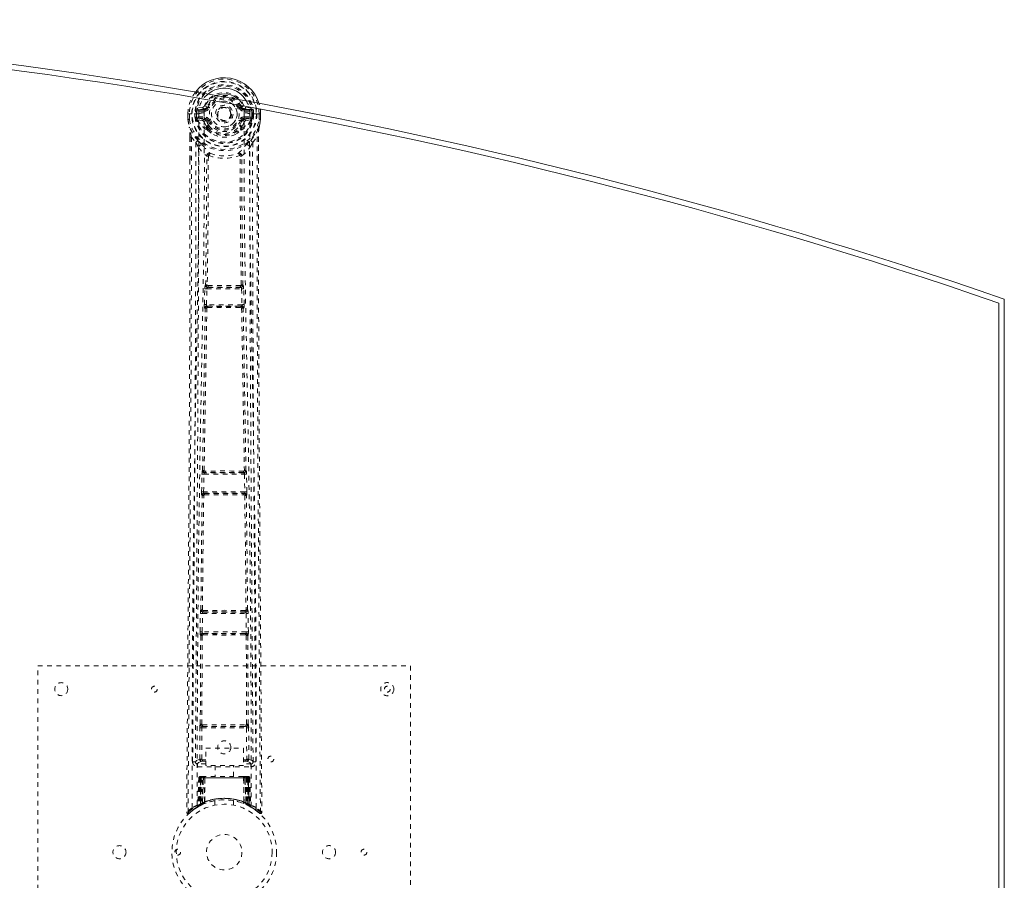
# Model space of a CAD drawing. Header units: inches. Extents: x 10.3 to 81.8, y 19.7 to 55.5.
# Tile 4 of 4: x 60.7 to 81.8, y 37 to 55.5. Entities that reach past the tile are written whole.
import ezdxf

# ---------------------------------------------------------------- set-up
doc = ezdxf.new("R2010")
doc.units = ezdxf.units.IN
doc.header["$MEASUREMENT"] = 0
doc.linetypes.add('SLD-Dashed', pattern=[0.075, 0.05, -0.025])
doc.linetypes.add('SLD-Solid', pattern=[0])

msp = doc.modelspace()

# ---------------------------------------------------------------- linework, layer by layer
at = {"color": 7, "linetype": 'SLD-Dashed', "lineweight": 0}
for p, q in [((64.595, 53.587), (64.476, 53.563)), ((64.506, 53.527), (64.623, 53.548)), ((64.506, 53.527), (64.506, 53.497)), ((64.623, 53.527), (64.506, 53.527)), ((64.623, 53.497), (64.506, 53.497)), ((64.623, 53.548), (64.623, 53.527)), ((64.623, 53.497), (64.623, 53.527)), ((64.683, 53.591), (64.628, 53.614)), ((64.683, 53.591), (64.705, 53.582)), ((65.398, 53.582), (65.42, 53.591)), ((65.48, 53.548), (65.597, 53.527)), ((65.48, 53.548), (65.48, 53.527)), ((65.597, 53.527), (65.48, 53.527)), ((65.48, 53.497), (65.48, 53.527)), ((65.597, 53.497), (65.48, 53.497)), ((65.627, 53.563), (65.508, 53.587)), ((65.597, 53.497), (65.597, 53.527)), ((64.272, 53.442), (64.273, 53.324)), ((64.272, 53.441), (64.273, 53.324)), ((64.276, 53.441), (64.272, 53.441)), ((64.272, 53.441), (64.302, 53.441)), ((64.273, 53.324), (64.273, 53.32)), ((64.302, 53.324), (64.273, 53.324)), ((64.329, 53.441), (64.276, 53.441)), ((64.302, 53.441), (64.302, 53.324)), ((64.352, 53.441), (64.329, 53.441)), ((64.355, 53.441), (64.352, 53.441)), ((64.503, 53.441), (64.355, 53.441)), ((64.423, 53.368), (64.423, 53.441)), ((64.453, 53.369), (64.423, 53.368)), ((64.423, 53.368), (64.423, 53.368)), ((64.458, 53.441), (64.453, 53.441)), ((64.453, 53.441), (64.453, 53.37)), ((64.453, 53.369), (64.459, 53.35)), ((64.459, 53.364), (64.458, 53.441)), ((64.459, 53.35), (64.459, 53.364)), ((64.465, 53.326), (64.468, 53.323)), ((64.478, 53.312), (64.468, 53.323)), ((64.478, 53.312), (64.593, 53.291)), ((64.494, 53.375), (64.494, 53.345)), ((64.494, 53.375), (64.623, 53.375)), ((64.623, 53.32), (64.494, 53.345)), ((64.494, 53.345), (64.623, 53.345)), ((64.623, 53.375), (64.623, 53.345)), ((64.623, 53.32), (64.623, 53.345)), ((64.705, 53.291), (64.678, 53.279)), ((65.425, 53.279), (65.398, 53.291)), ((65.48, 53.375), (65.48, 53.345)), ((65.48, 53.375), (65.61, 53.375)), ((65.61, 53.345), (65.48, 53.32)), ((65.48, 53.32), (65.48, 53.345)), ((65.48, 53.345), (65.61, 53.345)), ((65.51, 53.291), (65.625, 53.312)), ((65.748, 53.441), (65.6, 53.441)), ((65.61, 53.345), (65.61, 53.375)), ((65.636, 53.323), (65.625, 53.312)), ((65.625, 53.312), (65.625, 53.312)), ((65.625, 53.312), (65.625, 53.312)), ((65.636, 53.323), (65.638, 53.326)), ((65.65, 53.369), (65.644, 53.35)), ((65.644, 53.35), (65.645, 53.364)), ((65.645, 53.441), (65.65, 53.441)), ((65.645, 53.364), (65.645, 53.441)), ((65.65, 53.37), (65.65, 53.441)), ((65.68, 53.368), (65.65, 53.369)), ((65.68, 53.441), (65.68, 53.369)), ((65.68, 53.369), (65.68, 53.368)), ((65.751, 53.441), (65.748, 53.441)), ((65.774, 53.441), (65.751, 53.441)), ((65.827, 53.441), (65.774, 53.441)), ((65.801, 53.324), (65.802, 53.441)), ((65.801, 53.324), (65.83, 53.324)), ((65.831, 53.441), (65.827, 53.441)), ((65.831, 53.441), (65.83, 53.324)), ((65.83, 53.32), (65.83, 53.324)), ((65.831, 53.324), (65.831, 53.442)), ((64.674, 53.133), (64.673, 53.163)), ((64.691, 53.089), (64.68, 53.107)), ((64.697, 53.167), (64.697, 53.137)), ((65.406, 53.137), (65.406, 53.167)), ((65.424, 53.107), (65.412, 53.089)), ((65.429, 53.133), (65.43, 53.163)), ((64.315, 52.943), (64.315, 52.452)), ((64.345, 52.942), (64.441, 52.827)), ((65.662, 52.827), (65.758, 52.942)), ((65.788, 52.943), (65.788, 52.477)), ((64.441, 52.827), (64.501, 52.715)), ((65.602, 52.715), (65.662, 52.827)), ((64.673, 52.538), (64.673, 52.538)), ((64.71, 52.536), (64.71, 52.535)), ((65.393, 52.535), (65.393, 52.536)), ((65.43, 52.538), (65.431, 52.538)), ((64.624, 49.344), (64.635, 49.687)), ((64.635, 49.687), (64.636, 49.715)), ((64.652, 49.763), (64.648, 49.762)), ((64.669, 49.343), (64.679, 49.685)), ((64.679, 49.685), (65.424, 49.685)), ((64.692, 49.715), (64.696, 49.716)), ((65.411, 49.715), (64.692, 49.715)), ((65.407, 49.716), (65.411, 49.715)), ((65.424, 49.685), (65.434, 49.343)), ((65.455, 49.762), (65.451, 49.763)), ((65.468, 49.687), (65.467, 49.715)), ((65.479, 49.344), (65.468, 49.687)), ((64.644, 49.265), (64.632, 49.27)), ((65.434, 49.343), (64.669, 49.343)), ((64.689, 49.309), (64.677, 49.313)), ((64.677, 49.313), (65.427, 49.313)), ((65.427, 49.313), (65.415, 49.309)), ((65.459, 49.265), (65.471, 49.27)), ((64.565, 45.325), (64.573, 45.706)), ((64.573, 45.706), (64.574, 45.734)), ((64.585, 45.782), (64.583, 45.781)), ((64.609, 45.324), (64.618, 45.705)), ((64.618, 45.705), (65.485, 45.705)), ((64.627, 45.735), (64.63, 45.736)), ((65.476, 45.735), (64.627, 45.735)), ((65.473, 45.736), (65.476, 45.735)), ((65.485, 45.705), (65.494, 45.324)), ((65.52, 45.781), (65.518, 45.782)), ((65.53, 45.706), (65.529, 45.734)), ((65.538, 45.325), (65.53, 45.706)), ((64.571, 45.25), (64.577, 45.247)), ((65.494, 45.324), (64.609, 45.324)), ((64.622, 45.291), (64.616, 45.294)), ((64.616, 45.294), (65.487, 45.294)), ((64.627, 45.262), (64.627, 45.262)), ((65.476, 45.262), (65.476, 45.262)), ((65.487, 45.294), (65.481, 45.291)), ((65.526, 45.247), (65.532, 45.25)), ((64.534, 42.315), (64.539, 42.714)), ((64.539, 42.714), (64.54, 42.742)), ((64.55, 42.79), (64.548, 42.789)), ((64.579, 42.315), (64.584, 42.713)), ((64.584, 42.713), (65.519, 42.713)), ((64.592, 42.743), (64.595, 42.744)), ((65.511, 42.743), (64.592, 42.743)), ((65.508, 42.744), (65.511, 42.743)), ((65.519, 42.713), (65.524, 42.315)), ((65.555, 42.789), (65.553, 42.79)), ((65.564, 42.714), (65.563, 42.742)), ((65.569, 42.315), (65.564, 42.714)), ((65.524, 42.315), (64.579, 42.315)), ((64.591, 42.283), (64.586, 42.285)), ((64.586, 42.285), (65.517, 42.285)), ((65.517, 42.285), (65.513, 42.283)), ((64.537, 40.333), (64.546, 42.238)), ((64.541, 42.24), (64.546, 42.238)), ((64.57, 40.334), (64.579, 42.239)), ((64.595, 42.253), (64.596, 42.253)), ((65.508, 42.253), (65.508, 42.253)), ((65.524, 42.239), (65.533, 40.334)), ((65.557, 42.238), (65.562, 42.24)), ((65.566, 40.333), (65.557, 42.238)), ((61.052, 33.587), (61.052, 41.587)), ((61.052, 41.587), (69.052, 41.587)), ((69.052, 41.587), (69.052, 33.587)), ((64.525, 39.584), (64.528, 40.258)), ((64.537, 40.333), (64.536, 40.332)), ((64.569, 39.584), (64.572, 40.257)), ((64.572, 40.257), (65.531, 40.257)), ((64.58, 40.287), (64.581, 40.288)), ((64.58, 40.287), (65.523, 40.287)), ((65.522, 40.288), (65.523, 40.287)), ((65.531, 40.257), (65.534, 39.584)), ((65.567, 40.332), (65.566, 40.333)), ((65.579, 39.584), (65.575, 40.258)), ((64.655, 39.817), (65.467, 39.817)), ((64.655, 39.445), (64.655, 39.817)), ((65.467, 39.817), (65.467, 39.445)), ((64.585, 39.569), (64.585, 39.539)), ((64.585, 39.569), (64.655, 39.569)), ((64.585, 39.539), (64.655, 39.539)), ((65.467, 39.569), (65.518, 39.569)), ((65.467, 39.539), (65.518, 39.539)), ((65.518, 39.569), (65.518, 39.539)), ((65.579, 39.584), (65.534, 39.584)), ((64.433, 39.531), (64.433, 39.529)), ((64.433, 39.529), (64.433, 39.519)), ((64.477, 39.481), (64.477, 39.421)), ((64.655, 39.481), (64.477, 39.481)), ((64.477, 39.421), (65.626, 39.421)), ((65.467, 39.445), (64.655, 39.445)), ((64.857, 39.445), (64.857, 39.212)), ((65.247, 39.212), (65.247, 39.445)), ((65.626, 39.481), (65.467, 39.481)), ((65.626, 39.421), (65.626, 39.481)), ((65.67, 39.529), (65.671, 39.531)), ((65.67, 39.519), (65.67, 39.529)), ((64.505, 39.183), (64.484, 38.577)), ((64.518, 39.183), (64.497, 38.585)), ((64.518, 39.183), (64.505, 39.183)), ((64.537, 39.183), (64.516, 38.596)), ((64.539, 39.187), (64.517, 38.593)), ((64.603, 39.183), (64.537, 39.183)), ((64.544, 39.183), (64.543, 38.626)), ((64.544, 39.183), (65.559, 39.183)), ((64.545, 38.627), (64.544, 39.183)), ((64.558, 39.212), (64.548, 39.212)), ((64.557, 39.183), (64.557, 38.632)), ((64.558, 39.21), (64.558, 39.183)), ((65.546, 39.183), (64.558, 39.183)), ((64.621, 39.212), (64.567, 39.212)), ((64.576, 38.641), (64.576, 39.183)), ((64.576, 39.183), (65.527, 39.183)), ((64.584, 38.631), (64.603, 39.183)), ((64.605, 39.183), (64.586, 38.632)), ((64.603, 39.183), (64.605, 39.183)), ((64.627, 38.659), (64.633, 39.183)), ((64.635, 39.183), (64.631, 38.661)), ((64.635, 39.183), (64.633, 39.183)), ((64.642, 39.212), (64.635, 39.212)), ((65.468, 39.183), (64.635, 39.183)), ((65.461, 39.212), (64.642, 39.212)), ((65.468, 39.212), (65.461, 39.212)), ((65.473, 38.661), (65.468, 39.183)), ((65.471, 39.183), (65.468, 39.183)), ((65.471, 39.183), (65.476, 38.659)), ((65.537, 39.212), (65.482, 39.212)), ((65.517, 38.632), (65.498, 39.183)), ((65.498, 39.183), (65.5, 39.183)), ((65.5, 39.183), (65.519, 38.631)), ((65.566, 39.183), (65.5, 39.183)), ((65.527, 39.183), (65.528, 38.641)), ((65.527, 39.183), (65.527, 39.183)), ((65.555, 39.212), (65.545, 39.212)), ((65.546, 39.183), (65.546, 38.632)), ((65.559, 39.183), (65.558, 38.627)), ((65.56, 38.626), (65.559, 39.183)), ((65.566, 39.212), (65.566, 39.212)), ((65.587, 38.593), (65.566, 39.187)), ((65.566, 39.183), (65.587, 38.596)), ((65.571, 39.211), (65.568, 39.212)), ((65.585, 39.183), (65.606, 38.585)), ((65.598, 39.183), (65.585, 39.183)), ((65.598, 39.183), (65.619, 38.577)), ((64.852, 38.695), (64.852, 38.598)), ((65.252, 38.598), (65.252, 38.695)), ((64.295, 38.423), (64.396, 38.504)), ((64.405, 38.511), (64.508, 38.574)), ((64.469, 38.553), (64.483, 38.561)), ((64.484, 38.577), (64.497, 38.585)), ((64.501, 38.571), (64.567, 38.605)), ((64.516, 38.596), (64.584, 38.631)), ((64.556, 38.6), (64.543, 38.626)), ((64.558, 38.601), (64.545, 38.627)), ((64.567, 38.605), (64.569, 38.606)), ((64.572, 38.607), (64.569, 38.606)), ((64.586, 38.632), (64.584, 38.631)), ((64.587, 38.615), (64.589, 38.615)), ((64.627, 38.659), (64.631, 38.661)), ((64.629, 38.633), (64.634, 38.635)), ((65.469, 38.635), (65.473, 38.633)), ((65.473, 38.661), (65.476, 38.659)), ((65.514, 38.615), (65.516, 38.615)), ((65.519, 38.631), (65.517, 38.632)), ((65.519, 38.631), (65.587, 38.596)), ((65.546, 38.632), (65.534, 38.606)), ((65.534, 38.606), (65.536, 38.605)), ((65.536, 38.605), (65.602, 38.571)), ((65.558, 38.627), (65.545, 38.601)), ((65.56, 38.626), (65.547, 38.6)), ((65.606, 38.585), (65.619, 38.577)), ((65.615, 38.565), (65.628, 38.557)), ((65.62, 38.561), (65.634, 38.553)), ((64.245, 38.445), (64.275, 38.445))]:
    msp.add_line(p, q, dxfattribs=at)
at = {"color": 7, "linetype": 'SLD-Solid', "lineweight": 15}
for p, q in [((81.683, 25.796), (81.683, 49.378)), ((81.683, 49.378), (81.683, 25.796)), ((81.802, 49.462), (81.802, 25.712))]:
    msp.add_line(p, q, dxfattribs=at)
at = {"color": 7, "linetype": 'SLD-Dashed', "lineweight": 0, "flags": 128}
for points in [[(64.506, 53.497), (64.483, 53.502), (64.463, 53.515)], [(64.732, 53.57), (64.727, 53.572), (64.722, 53.574), (64.717, 53.576), (64.713, 53.578), (64.71, 53.58), (64.707, 53.581), (64.706, 53.581), (64.705, 53.582)], [(65.371, 53.57), (65.376, 53.572), (65.381, 53.574), (65.386, 53.576), (65.39, 53.578), (65.393, 53.58), (65.396, 53.581), (65.398, 53.581), (65.398, 53.582)], [(65.64, 53.515), (65.62, 53.502), (65.597, 53.497)], [(64.272, 53.441), (64.272, 53.441), (64.272, 53.441)], [(64.273, 53.324), (64.272, 53.324), (64.273, 53.324)], [(64.273, 53.324), (64.285, 53.231), (64.301, 53.156)], [(64.273, 53.32), (64.274, 53.32), (64.276, 53.32), (64.279, 53.321), (64.282, 53.321), (64.287, 53.322), (64.292, 53.323), (64.297, 53.324), (64.302, 53.324)], [(64.273, 53.32), (64.285, 53.233), (64.303, 53.146)], [(64.363, 38.539), (64.365, 40.635), (64.376, 42.729), (64.398, 44.822), (64.431, 46.912), (64.454, 48.224), (64.478, 49.533), (64.498, 50.84), (64.508, 52.143), (64.504, 53.441)], [(64.453, 53.369), (64.453, 53.369), (64.453, 53.369)], [(64.459, 53.364), (64.475, 53.372), (64.494, 53.375)], [(64.472, 38.595), (64.473, 40.461), (64.483, 42.327), (64.502, 44.192), (64.53, 46.055), (64.557, 47.544), (64.586, 49.03), (64.612, 50.513), (64.626, 51.992), (64.621, 53.465)], [(64.621, 53.268), (64.607, 53.285), (64.593, 53.291)], [(64.732, 53.302), (64.727, 53.3), (64.722, 53.298), (64.717, 53.296), (64.713, 53.294), (64.71, 53.293), (64.707, 53.292), (64.706, 53.291), (64.705, 53.291)], [(65.371, 53.302), (65.376, 53.3), (65.381, 53.298), (65.386, 53.296), (65.39, 53.294), (65.393, 53.293), (65.396, 53.292), (65.398, 53.291), (65.398, 53.291)], [(65.377, 53.18), (65.402, 53.224), (65.425, 53.279)], [(65.482, 53.465), (65.477, 51.992), (65.492, 50.513), (65.517, 49.03), (65.546, 47.544), (65.574, 46.055), (65.602, 44.192), (65.62, 42.327), (65.63, 40.461), (65.631, 38.595)], [(65.482, 53.268), (65.496, 53.285), (65.51, 53.291)], [(65.74, 38.539), (65.738, 40.635), (65.727, 42.729), (65.705, 44.822), (65.672, 46.912), (65.649, 48.224), (65.625, 49.533), (65.606, 50.84), (65.595, 52.143), (65.599, 53.441)], [(65.61, 53.375), (65.628, 53.372), (65.645, 53.364)], [(65.65, 53.441), (65.654, 53.441), (65.661, 53.441), (65.67, 53.441), (65.68, 53.441)], [(65.65, 53.369), (65.65, 53.369), (65.65, 53.369)], [(65.8, 53.146), (65.817, 53.223), (65.83, 53.32)], [(65.83, 53.32), (65.829, 53.32), (65.827, 53.32), (65.825, 53.321), (65.821, 53.321), (65.816, 53.322), (65.812, 53.323), (65.806, 53.324), (65.801, 53.324)], [(65.83, 53.324), (65.818, 53.231), (65.802, 53.156)], [(65.83, 53.324), (65.831, 53.324), (65.83, 53.324)], [(65.831, 53.441), (65.831, 53.441), (65.831, 53.441)], [(64.301, 53.156), (64.301, 53.151), (64.303, 53.146)], [(64.483, 52.867), (64.383, 52.991), (64.303, 53.146)], [(64.673, 53.163), (64.646, 53.209), (64.621, 53.268)], [(64.691, 53.089), (64.768, 53.027), (64.82, 52.999)], [(65.283, 52.998), (65.336, 53.027), (65.412, 53.089)], [(65.43, 53.163), (65.457, 53.209), (65.482, 53.268)], [(65.62, 52.867), (65.72, 52.991), (65.8, 53.146)], [(65.8, 53.146), (65.802, 53.151), (65.802, 53.156)], [(64.345, 52.942), (64.347, 52.248), (64.348, 51.52), (64.347, 50.759), (64.346, 49.964), (64.344, 49.18), (64.341, 48.511), (64.338, 47.878), (64.335, 47.204), (64.331, 46.49), (64.33, 46.295), (64.328, 46.097), (64.327, 45.896), (64.326, 45.693), (64.325, 45.577), (64.323, 45.332), (64.322, 45.063), (64.319, 44.631), (64.315, 44.15), (64.312, 43.619), (64.307, 43.039), (64.305, 42.649), (64.302, 42.239), (64.299, 41.833), (64.296, 41.451), (64.293, 41.084), (64.289, 40.464), (64.285, 39.89), (64.281, 39.362), (64.278, 38.881), (64.275, 38.445)], [(64.315, 52.943), (64.315, 52.943), (64.316, 52.943), (64.319, 52.943), (64.322, 52.942), (64.326, 52.942), (64.332, 52.942), (64.338, 52.942), (64.345, 52.942)], [(64.317, 52.943), (64.318, 52.662), (64.318, 52.451)], [(65.758, 52.942), (65.756, 52.093), (65.755, 51.203), (65.756, 50.274), (65.759, 49.308), (65.762, 48.517), (65.765, 47.887), (65.768, 47.213), (65.772, 46.496), (65.774, 46.299), (65.775, 46.1), (65.776, 45.897), (65.777, 45.693), (65.778, 45.575), (65.78, 45.326), (65.782, 45.054), (65.784, 44.62), (65.788, 44.138), (65.792, 43.609), (65.796, 43.031), (65.798, 42.644), (65.801, 42.237), (65.805, 41.79), (65.808, 41.347), (65.811, 40.931), (65.814, 40.441), (65.818, 39.996), (65.82, 39.596), (65.823, 39.241), (65.825, 38.93), (65.827, 38.665), (65.829, 38.445)], [(65.758, 52.942), (65.765, 52.942), (65.771, 52.942), (65.777, 52.942), (65.781, 52.942), (65.784, 52.943), (65.787, 52.943), (65.788, 52.943), (65.788, 52.943)], [(65.785, 52.477), (65.785, 52.66), (65.786, 52.943)], [(64.441, 52.827), (64.442, 51.599), (64.44, 50.368), (64.436, 49.124), (64.43, 47.864), (64.423, 46.65), (64.415, 45.436), (64.414, 45.263), (64.412, 45.086), (64.411, 44.903), (64.41, 44.716), (64.408, 44.524), (64.407, 44.398), (64.406, 44.183), (64.404, 43.941), (64.402, 43.671), (64.4, 43.352), (64.397, 43.001), (64.395, 42.619), (64.392, 42.262), (64.39, 41.943), (64.388, 41.68), (64.386, 41.452), (64.385, 41.257), (64.384, 41.166), (64.383, 41.032), (64.382, 40.899), (64.381, 40.767), (64.38, 40.637), (64.376, 40.069), (64.372, 39.527)], [(64.501, 52.715), (64.497, 49.419), (64.479, 46.122), (64.456, 42.824), (64.432, 39.527)], [(64.501, 52.715), (64.58, 52.621), (64.673, 52.538)], [(64.579, 52.779), (64.588, 52.771), (64.594, 52.764)], [(65.431, 52.538), (65.523, 52.621), (65.602, 52.715)], [(65.509, 52.764), (65.515, 52.771), (65.524, 52.779)], [(65.671, 39.527), (65.647, 42.824), (65.624, 46.122), (65.606, 49.419), (65.602, 52.715)], [(65.731, 39.527), (65.726, 40.155), (65.722, 40.817), (65.72, 41.086), (65.718, 41.293), (65.717, 41.485), (65.715, 41.707), (65.713, 41.966), (65.711, 42.257), (65.709, 42.58), (65.706, 42.93), (65.704, 43.256), (65.702, 43.555), (65.7, 43.829), (65.696, 44.4), (65.691, 45.056), (65.686, 45.713), (65.682, 46.332), (65.678, 47.012), (65.671, 48.163), (65.666, 49.328), (65.662, 50.509), (65.661, 51.671), (65.662, 52.827)], [(64.315, 52.452), (64.314, 49.319), (64.296, 45.695), (64.271, 42.07), (64.245, 38.445)], [(64.652, 49.763), (64.669, 51.148), (64.675, 52.53)], [(64.72, 52.546), (64.716, 52.555), (64.709, 52.562), (64.701, 52.566), (64.693, 52.567), (64.685, 52.564), (64.679, 52.558), (64.675, 52.549), (64.673, 52.538)], [(64.71, 52.535), (64.705, 51.153), (64.687, 49.767)], [(64.72, 52.546), (64.714, 52.542), (64.711, 52.539), (64.71, 52.537), (64.71, 52.536)], [(65.43, 52.538), (65.428, 52.549), (65.424, 52.558), (65.418, 52.564), (65.41, 52.567), (65.402, 52.566), (65.394, 52.562), (65.387, 52.555), (65.383, 52.546)], [(65.393, 52.536), (65.393, 52.537), (65.392, 52.539), (65.389, 52.542), (65.383, 52.546)], [(65.416, 49.767), (65.398, 51.153), (65.393, 52.535)], [(65.451, 49.763), (65.434, 51.148), (65.428, 52.53)], [(65.788, 52.477), (65.789, 49.319), (65.807, 45.695), (65.833, 42.07), (65.859, 38.445)], [(64.635, 49.687), (64.637, 49.686), (64.64, 49.686), (64.644, 49.686), (64.65, 49.686), (64.656, 49.686), (64.664, 49.686), (64.671, 49.685), (64.679, 49.685)], [(64.687, 49.767), (64.678, 49.761), (64.671, 49.754), (64.667, 49.745), (64.667, 49.737), (64.67, 49.729), (64.677, 49.722), (64.686, 49.718), (64.696, 49.716)], [(64.692, 49.715), (64.692, 49.715), (64.692, 49.715), (64.692, 49.715), (64.69, 49.714), (64.688, 49.713), (64.684, 49.706), (64.681, 49.697), (64.68, 49.691), (64.679, 49.685)], [(65.407, 49.716), (65.417, 49.718), (65.426, 49.722), (65.433, 49.729), (65.436, 49.737), (65.436, 49.745), (65.432, 49.754), (65.425, 49.761), (65.416, 49.767)], [(65.424, 49.685), (65.423, 49.691), (65.422, 49.697), (65.419, 49.706), (65.415, 49.713), (65.411, 49.715), (65.411, 49.715), (65.411, 49.715)], [(65.424, 49.685), (65.432, 49.685), (65.44, 49.686), (65.447, 49.686), (65.453, 49.686), (65.459, 49.686), (65.463, 49.686), (65.467, 49.686), (65.468, 49.687)], [(64.585, 45.782), (64.614, 47.525), (64.644, 49.265)], [(64.619, 45.784), (64.649, 47.528), (64.679, 49.269)], [(64.624, 49.344), (64.626, 49.344), (64.629, 49.344), (64.634, 49.344), (64.639, 49.344), (64.646, 49.344), (64.653, 49.344), (64.661, 49.343), (64.669, 49.343)], [(64.689, 49.309), (64.679, 49.308), (64.671, 49.304), (64.665, 49.299), (64.662, 49.293), (64.662, 49.286), (64.666, 49.279), (64.671, 49.273), (64.679, 49.269)], [(64.669, 49.343), (64.668, 49.337), (64.669, 49.332), (64.669, 49.327), (64.67, 49.322), (64.673, 49.316), (64.677, 49.313)], [(65.424, 49.269), (65.432, 49.273), (65.438, 49.279), (65.441, 49.286), (65.441, 49.293), (65.438, 49.299), (65.432, 49.304), (65.424, 49.308), (65.415, 49.309)], [(65.424, 49.269), (65.455, 47.528), (65.484, 45.784)], [(65.427, 49.313), (65.43, 49.316), (65.433, 49.322), (65.434, 49.327), (65.435, 49.332), (65.435, 49.337), (65.434, 49.343)], [(65.434, 49.343), (65.442, 49.343), (65.45, 49.344), (65.457, 49.344), (65.464, 49.344), (65.469, 49.344), (65.474, 49.344), (65.477, 49.344), (65.479, 49.344)], [(65.518, 45.782), (65.489, 47.525), (65.459, 49.265)], [(64.573, 45.706), (64.575, 45.706), (64.578, 45.706), (64.582, 45.705), (64.588, 45.705), (64.594, 45.705), (64.602, 45.705), (64.609, 45.705), (64.618, 45.705)], [(64.619, 45.784), (64.61, 45.779), (64.604, 45.771), (64.6, 45.763), (64.6, 45.755), (64.604, 45.747), (64.61, 45.741), (64.619, 45.737), (64.63, 45.736)], [(65.473, 45.736), (65.484, 45.737), (65.493, 45.741), (65.499, 45.747), (65.503, 45.755), (65.503, 45.763), (65.499, 45.771), (65.493, 45.779), (65.484, 45.784)], [(65.485, 45.705), (65.484, 45.716), (65.482, 45.725), (65.479, 45.732), (65.476, 45.735), (65.476, 45.735)], [(65.485, 45.705), (65.501, 45.705), (65.516, 45.705), (65.526, 45.706), (65.53, 45.706)], [(64.55, 42.79), (64.562, 44.019), (64.577, 45.247)], [(64.565, 45.325), (64.566, 45.324), (64.569, 45.324), (64.574, 45.324), (64.579, 45.324), (64.586, 45.324), (64.593, 45.324), (64.601, 45.324), (64.609, 45.324)], [(64.583, 42.791), (64.595, 44.02), (64.611, 45.249)], [(64.622, 45.291), (64.612, 45.289), (64.604, 45.286), (64.598, 45.281), (64.594, 45.274), (64.594, 45.267), (64.597, 45.26), (64.603, 45.253), (64.611, 45.249)], [(65.492, 45.249), (65.5, 45.253), (65.506, 45.26), (65.509, 45.267), (65.509, 45.274), (65.505, 45.281), (65.499, 45.286), (65.491, 45.289), (65.481, 45.291)], [(65.492, 45.249), (65.508, 44.02), (65.52, 42.791)], [(65.494, 45.324), (65.502, 45.324), (65.51, 45.324), (65.517, 45.324), (65.524, 45.324), (65.529, 45.324), (65.534, 45.324), (65.537, 45.324), (65.538, 45.325)], [(65.553, 42.79), (65.541, 44.019), (65.526, 45.247)], [(64.539, 42.714), (64.541, 42.714), (64.544, 42.714), (64.548, 42.714), (64.554, 42.714), (64.56, 42.714), (64.568, 42.714), (64.576, 42.714), (64.584, 42.713)], [(64.583, 42.791), (64.574, 42.786), (64.568, 42.779), (64.565, 42.771), (64.565, 42.763), (64.569, 42.756), (64.576, 42.75), (64.584, 42.746), (64.595, 42.744)], [(65.508, 42.744), (65.519, 42.746), (65.528, 42.75), (65.534, 42.756), (65.538, 42.763), (65.538, 42.771), (65.535, 42.779), (65.529, 42.786), (65.52, 42.791)], [(65.519, 42.713), (65.535, 42.714), (65.549, 42.714), (65.56, 42.714), (65.564, 42.714)], [(64.534, 42.315), (64.536, 42.315), (64.539, 42.315), (64.543, 42.315), (64.549, 42.315), (64.556, 42.315), (64.563, 42.315), (64.571, 42.315), (64.579, 42.315)], [(65.524, 42.315), (65.532, 42.315), (65.54, 42.315), (65.548, 42.315), (65.554, 42.315), (65.56, 42.315), (65.564, 42.315), (65.567, 42.315), (65.569, 42.315)], [(64.591, 42.283), (64.581, 42.281), (64.572, 42.278), (64.566, 42.272), (64.563, 42.266), (64.562, 42.258), (64.565, 42.251), (64.571, 42.244), (64.579, 42.239)], [(65.524, 42.239), (65.532, 42.244), (65.538, 42.251), (65.541, 42.258), (65.541, 42.266), (65.537, 42.272), (65.531, 42.278), (65.522, 42.281), (65.513, 42.283)], [(64.528, 40.258), (64.529, 40.258), (64.532, 40.258), (64.537, 40.258), (64.542, 40.258), (64.549, 40.258), (64.556, 40.258), (64.564, 40.257), (64.572, 40.257)], [(64.57, 40.334), (64.562, 40.329), (64.555, 40.322), (64.552, 40.314), (64.553, 40.306), (64.556, 40.299), (64.563, 40.293), (64.571, 40.289), (64.581, 40.288)], [(64.588, 40.319), (64.818, 40.319), (65.052, 40.319), (65.285, 40.319), (65.515, 40.319)], [(64.595, 40.289), (64.706, 40.289), (64.819, 40.289), (64.932, 40.289), (65.045, 40.289), (65.173, 40.289), (65.299, 40.289), (65.408, 40.289), (65.508, 40.289)], [(65.522, 40.288), (65.532, 40.289), (65.541, 40.293), (65.547, 40.299), (65.551, 40.306), (65.551, 40.314), (65.548, 40.322), (65.542, 40.329), (65.533, 40.334)], [(65.531, 40.257), (65.539, 40.257), (65.547, 40.258), (65.554, 40.258), (65.561, 40.258), (65.566, 40.258), (65.571, 40.258), (65.574, 40.258), (65.575, 40.258)], [(64.525, 39.584), (64.455, 39.555), (64.435, 39.53)], [(64.477, 39.481), (64.5, 39.51), (64.569, 39.539)], [(64.525, 39.584), (64.526, 39.584), (64.529, 39.584), (64.534, 39.584), (64.539, 39.584), (64.546, 39.584), (64.553, 39.584), (64.561, 39.584), (64.569, 39.584)], [(64.569, 39.584), (64.558, 39.581), (64.549, 39.575), (64.543, 39.568), (64.541, 39.559), (64.543, 39.551), (64.549, 39.545), (64.558, 39.54), (64.569, 39.539)], [(65.534, 39.539), (65.545, 39.54), (65.554, 39.545), (65.56, 39.551), (65.562, 39.559), (65.56, 39.568), (65.554, 39.575), (65.545, 39.581), (65.534, 39.584)], [(65.534, 39.539), (65.603, 39.51), (65.626, 39.481)], [(65.671, 39.527), (65.648, 39.555), (65.579, 39.584)], [(64.505, 39.183), (64.508, 39.183), (64.516, 39.183), (64.529, 39.183), (64.544, 39.183)], [(64.557, 39.183), (64.543, 39.183), (64.53, 39.183), (64.522, 39.183), (64.518, 39.183)], [(64.538, 39.191), (64.537, 39.189), (64.537, 39.183)], [(64.537, 39.183), (64.537, 39.183), (64.539, 39.183), (64.542, 39.183), (64.547, 39.183), (64.553, 39.183), (64.56, 39.183), (64.568, 39.183), (64.576, 39.183)], [(64.633, 39.183), (64.622, 39.183), (64.614, 39.183), (64.608, 39.183), (64.605, 39.183)], [(64.633, 39.183), (64.633, 39.189), (64.633, 39.194), (64.634, 39.199), (64.635, 39.204), (64.637, 39.207), (64.638, 39.21), (64.64, 39.212), (64.642, 39.212)], [(65.461, 39.212), (65.463, 39.212), (65.465, 39.21), (65.466, 39.207), (65.468, 39.204), (65.469, 39.199), (65.47, 39.194), (65.47, 39.189), (65.471, 39.183)], [(65.498, 39.183), (65.495, 39.183), (65.489, 39.183), (65.481, 39.183), (65.471, 39.183)], [(65.527, 39.183), (65.535, 39.183), (65.543, 39.183), (65.55, 39.183), (65.556, 39.183), (65.561, 39.183), (65.564, 39.183), (65.566, 39.183), (65.566, 39.183)], [(65.585, 39.183), (65.581, 39.183), (65.573, 39.183), (65.56, 39.183), (65.546, 39.183)], [(65.559, 39.183), (65.574, 39.183), (65.587, 39.183), (65.595, 39.183), (65.598, 39.183)], [(64.814, 38.688), (64.835, 38.694), (64.837, 38.694)], [(64.54, 38.592), (64.548, 38.597), (64.555, 38.602)], [(64.629, 38.633), (64.631, 38.634), (64.631, 38.635), (64.632, 38.638), (64.632, 38.641), (64.631, 38.645), (64.63, 38.65), (64.629, 38.654), (64.627, 38.659)], [(65.473, 38.633), (65.472, 38.634), (65.472, 38.636), (65.471, 38.638), (65.471, 38.641), (65.472, 38.645), (65.473, 38.65), (65.474, 38.655), (65.476, 38.659)], [(65.548, 38.602), (65.555, 38.597), (65.563, 38.592)], [(65.598, 38.574), (65.604, 38.573), (65.609, 38.577), (65.614, 38.582)], [(65.81, 38.425), (65.817, 38.422), (65.825, 38.419), (65.833, 38.419), (65.841, 38.42), (65.848, 38.423), (65.853, 38.429), (65.857, 38.435), (65.858, 38.443)], [(65.859, 38.445), (65.858, 38.446), (65.856, 38.446), (65.85, 38.445), (65.84, 38.445), (65.834, 38.445), (65.829, 38.445)]]:
    msp.add_lwpolyline(points, dxfattribs=at)
at = {"color": 7, "linetype": 'SLD-Dashed', "lineweight": 0}
for centre, radius in [((65.052, 53.436), 0.7), ((65.052, 53.436), 0.69), ((65.052, 53.436), 0.623), ((65.052, 53.436), 0.32), ((65.052, 53.436), 0.275), ((65.052, 53.436), 0.188), ((65.052, 53.436), 0.157), ((65.052, 53.436), 0.142), ((65.052, 53.436), 0.14), ((65.052, 53.436), 0.138), ((61.552, 41.087), 0.14), ((68.552, 41.087), 0.141), ((63.552, 41.087), 0.0625), ((68.552, 41.087), 0.0625), ((65.052, 39.837), 0.141), ((66.052, 39.587), 0.0625), ((65.052, 37.587), 1.125), ((65.052, 37.587), 1.03), ((65.052, 37.587), 0.38), ((62.802, 37.587), 0.14), ((64.052, 37.587), 0.0625), ((67.302, 37.587), 0.141), ((68.052, 37.587), 0.0625)]:
    msp.add_circle(centre, radius, dxfattribs=at)
at = {"color": 7, "linetype": 'SLD-Solid', "lineweight": 15}
for centre, radius, start, end in [((46.052, -54.043), 109.505, 70.94543, 109.05457), ((46.052, -54.043), 109.387, 70.98951, 109.01049), ((46.052, -54.043), 109.387, 70.98951, 109.01049), ((65.052, 53.436), 0.78, 17.2406, 142.7093), ((65.052, 53.436), 0.78, 17.2544, 142.6955), ((65.053, 53.449), 0.544, 28.8481, 131.416), ((65.053, 53.419), 0.45, 45.3249, 114.9393)]:
    msp.add_arc(centre, radius, start, end, dxfattribs=at)
at = {"color": 7, "linetype": 'SLD-Dashed', "lineweight": 0}
for centre, radius, start, end in [((65.052, 53.436), 0.75, 0.365, 179.635), ((65.052, 53.436), 0.629, 0.4518, 179.5482), ((65.052, 53.436), 0.599, 0.4517, 179.5483), ((65.052, 53.436), 0.78, 142.7093, 179.6393), ((65.052, 53.436), 0.78, 142.6955, 179.6312), ((65.009, 53.462), 0.506, 128.6243, 182.3262), ((65, 53.473), 0.379, 111.1569, 181.1911), ((65.052, 53.436), 0.459, 22.774, 157.226), ((65.052, 53.436), 0.4, 22.774, 157.226), ((65.052, 53.436), 0.376, 22.774, 157.226), ((65.052, 53.436), 0.346, 22.7741, 157.2259), ((65.052, 53.436), 0.275, 90, 270), ((65.052, 53.436), 0.275, 270, 90), ((65.125, 53.479), 0.357, 357.8312, 46.7313), ((65.117, 53.46), 0.483, 357.7284, 31.3281), ((65.052, 53.436), 0.593, 172.3909, 179.5504), ((64.667, 53.487), 0.206, 158.3404, 172.3406), ((64.505, 53.557), 0.0299, 167.8903, 271.9537), ((64.624, 53.578), 0.0301, 162.3465, 268.5798), ((64.586, 53.631), 0.0455, 281.3799, 337.4443), ((64.617, 53.619), 0.0714, 274.7451, 337.1382), ((64.623, 53.616), 0.089, 270, 337.226), ((64.623, 53.616), 0.119, 269.9998, 337.2261), ((65.48, 53.616), 0.119, 202.7735, 269.9999), ((65.48, 53.616), 0.089, 202.774, 270), ((65.885, 52.561), 1.129, 111.2686, 114.2789), ((65.486, 53.619), 0.0714, 202.8755, 265.2394), ((65.48, 53.578), 0.0301, 271.4526, 17.6211), ((65.598, 53.557), 0.0299, 268.0471, 12.1088), ((65.436, 53.487), 0.206, 7.6604, 21.656), ((65.052, 53.436), 0.593, 0.4496, 7.6091), ((65.052, 53.436), 0.78, 0.3688, 17.2544), ((65.052, 53.436), 0.78, 0, 17.2406), ((64.302, 53.324), 0.03, 180.3597, 185.4274), ((65.052, 53.436), 0.787, 188.4818, 351.5182), ((65.052, 53.436), 0.758, 188.4817, 351.5183), ((64.444, 54.255), 0.814, 268.5054, 270.5918), ((65.052, 53.436), 0.632, 186.2255, 353.7745), ((65.052, 53.436), 0.602, 186.4272, 353.5728), ((64.536, 53.357), 0.0769, 185.3406, 203.2179), ((64.493, 53.315), 0.0305, 89.0195, 157.2833), ((64.914, 53.526), 0.491, 204.4631, 242.9725), ((64.856, 53.53), 0.436, 209.92, 245.3114), ((64.618, 53.184), 0.281, 89.3579, 113.9466), ((64.623, 53.29), 0.0299, 91.0336, 179.1332), ((64.651, 53.263), 0.031, 31.8131, 169.9473), ((64.623, 53.256), 0.119, 22.7739, 90.0002), ((64.623, 53.256), 0.089, 22.774, 90), ((64.617, 53.256), 0.0651, 21.3248, 85.0712), ((65.117, 53.433), 0.466, 199.2244, 212.8227), ((65.052, 53.436), 0.376, 202.774, 337.226), ((65.052, 53.436), 0.346, 202.7741, 337.2259), ((65.48, 53.256), 0.119, 90.0001, 157.2265), ((65.48, 53.256), 0.089, 90, 157.226), ((65.19, 53.525), 0.489, 296.9338, 335.618), ((65.486, 53.256), 0.0651, 94.9287, 158.6765), ((65.452, 53.263), 0.031, 10.0481, 148.1936), ((65.247, 53.53), 0.437, 294.7126, 330.0433), ((65.48, 53.29), 0.03, 0.9408, 88.8947), ((65.482, 53.17), 0.295, 66.6391, 90.0564), ((65.61, 53.315), 0.0305, 22.7133, 90.9817), ((65.537, 53.364), 0.108, 339.3538, 352.0822), ((65.809, 54.773), 1.332, 269.6891, 270.9611), ((63.103, 52.97), 1.212, 358.7175, 8.8318), ((60.64, 52.285), 3.763, 10.0628, 13.2259), ((64.704, 53.159), 0.0305, 42.6563, 174.2912), ((64.695, 53.108), 0.0583, 88.1989, 111.6898), ((64.718, 53.129), 0.044, 174.8555, 210.5362), ((64.695, 53.079), 0.0585, 88.1898, 111.6158), ((64.732, 53.082), 0.0414, 126.9694, 169.7903), ((64.727, 53.14), 0.0406, 91.2108, 138.2192), ((65.052, 53.447), 0.452, 218.3129, 321.6874), ((64.729, 53.138), 0.0322, 181.2531, 226.7842), ((65.052, 53.471), 0.496, 225.9955, 314.0045), ((65.052, 53.43), 0.41, 217.5694, 322.4306), ((65.399, 53.159), 0.0305, 5.7046, 137.3471), ((65.376, 53.14), 0.0406, 41.778, 88.7919), ((65.374, 53.138), 0.0322, 313.2158, 358.7469), ((65.37, 53.081), 0.0423, 10.7, 52.5441), ((65.408, 53.108), 0.0583, 68.3125, 91.7979), ((65.408, 53.079), 0.0585, 68.3839, 91.8095), ((65.386, 53.129), 0.044, 329.5639, 5.1509), ((69.461, 52.285), 3.76, 166.7729, 169.9384), ((66.999, 52.97), 1.212, 171.1659, 181.2836), ((65.041, 52.242), 0.838, 131.7274, 135.7248), ((66.023, 54.44), 2.201, 225.6136, 228.9928), ((65.052, 53.416), 0.477, 240.9731, 299.008), ((64.081, 54.44), 2.2, 311.0069, 314.3874), ((65.062, 52.243), 0.837, 44.2732, 48.2746), ((64.561, 52.713), 0.0608, 58.0478, 177.7555), ((65.318, 53.272), 0.885, 215.0189, 230.1583), ((64.785, 53.272), 0.885, 309.8457, 324.98), ((65.542, 52.713), 0.0608, 2.2688, 121.9284), ((64.733, 52.535), 0.0608, 72.7839, 176.5533), ((64.662, 52.531), 0.0129, 353.72, 34.0887), ((64.706, 52.444), 0.0911, 87.62, 110.3329), ((64.801, 52.526), 0.0829, 126.7479, 166.3282), ((65.051, 53.452), 0.965, 249.9314, 290.0881), ((65.052, 53.381), 0.843, 249.1446, 290.8601), ((65.37, 52.535), 0.0608, 3.4459, 107.2162), ((65.302, 52.526), 0.0829, 13.6664, 53.2576), ((65.397, 52.444), 0.0911, 69.6662, 92.378), ((65.442, 52.531), 0.0139, 147.4247, 184.7666), ((64.721, 49.719), 0.0844, 149.4112, 182.7335), ((64.693, 49.76), 0.0451, 178.3755, 269.1298), ((64.681, 49.661), 0.106, 86.4219, 105.8498), ((64.697, 49.762), 0.0451, 178.3454, 269.1152), ((64.708, 49.773), 0.0218, 195.9649, 264.9571), ((64.711, 49.619), 0.0989, 89.1398, 98.278), ((65.052, 16.113), 33.64, 89.4122, 90.5879), ((64.762, 49.743), 0.0557, 171.8665, 207.4065), ((65.052, 15.971), 33.748, 89.4237, 90.5763), ((65.342, 49.743), 0.0557, 332.5942, 8.1344), ((65.392, 49.61), 0.108, 82.1023, 90.4821), ((65.394, 49.773), 0.0225, 276.3233, 342.8042), ((65.406, 49.762), 0.0451, 270.8836, 1.6558), ((65.41, 49.76), 0.0451, 270.8703, 1.626), ((65.422, 49.661), 0.106, 74.1511, 93.5752), ((65.382, 49.719), 0.0844, 357.2648, 30.5915), ((64.775, 49.323), 0.152, 171.7465, 200.388), ((64.677, 49.268), 0.0451, 90.743, 177.9973), ((64.689, 49.264), 0.0451, 90.7752, 177.907), ((64.673, 49.158), 0.111, 86.5284, 104.9377), ((64.697, 49.263), 0.0187, 96.6478, 161.1235), ((64.699, 49.378), 0.0695, 261.146, 271.2273), ((64.736, 49.286), 0.0416, 148.4154, 186.6635), ((65.052, 85.003), 35.723, 269.4278, 270.5722), ((65.052, 82.643), 33.337, 269.397, 270.603), ((65.404, 49.377), 0.0693, 268.7657, 278.8639), ((65.367, 49.286), 0.0416, 353.3419, 31.5835), ((65.407, 49.263), 0.018, 17.5627, 84.6474), ((65.414, 49.264), 0.0451, 2.0954, 89.2239), ((65.431, 49.158), 0.111, 75.0616, 93.4723), ((65.426, 49.268), 0.0451, 2.0002, 89.2579), ((65.328, 49.323), 0.152, 339.6091, 8.2546), ((64.682, 45.738), 0.108, 156.9349, 182.5612), ((64.628, 45.78), 0.0451, 178.9507, 269.4379), ((64.612, 45.634), 0.15, 87.1276, 100.1711), ((64.63, 45.781), 0.0451, 178.9395, 269.4297), ((64.655, 45.709), 0.0377, 137.3749, 186.7562), ((64.639, 45.789), 0.0208, 195.728, 264.8219), ((64.643, 45.649), 0.0879, 89.3675, 98.6803), ((65.052, 11.759), 34.013, 89.302, 90.698), ((64.683, 45.762), 0.046, 171.1182, 212.9084), ((65.052, 12.071), 33.668, 89.3065, 90.6935), ((65.42, 45.762), 0.046, 327.0812, 8.8921), ((65.461, 45.656), 0.0804, 80.8798, 91.0751), ((65.463, 45.79), 0.0215, 276.4319, 343.0078), ((65.473, 45.781), 0.0451, 270.5703, 1.0605), ((65.475, 45.78), 0.0451, 270.5612, 1.0502), ((65.492, 45.634), 0.15, 79.8289, 92.8727), ((65.421, 45.738), 0.108, 357.442, 23.0627), ((64.76, 45.303), 0.197, 173.7214, 195.7388), ((64.616, 45.248), 0.0451, 90.5122, 178.5632), ((64.622, 45.246), 0.0451, 90.5339, 178.5404), ((64.604, 45.086), 0.163, 87.4375, 99.3605), ((64.644, 45.315), 0.0358, 166.3321, 216.9701), ((64.63, 45.242), 0.0194, 96.5892, 161.472), ((64.633, 45.356), 0.0665, 260.6065, 271.2215), ((64.666, 45.267), 0.0389, 144.2018, 187.7376), ((65.052, 80.533), 35.274, 269.3109, 270.6891), ((65.052, 78.693), 33.406, 269.2843, 270.7157), ((65.47, 45.353), 0.0632, 268.5006, 279.673), ((65.437, 45.267), 0.0389, 352.2568, 35.8042), ((65.474, 45.243), 0.0188, 17.2635, 84.6647), ((65.481, 45.246), 0.0451, 1.462, 89.4638), ((65.459, 45.315), 0.0358, 323.0331, 13.669), ((65.487, 45.248), 0.0451, 1.4383, 89.4863), ((65.499, 45.086), 0.163, 80.64, 92.562), ((65.343, 45.303), 0.197, 344.2646, 6.2752), ((64.651, 42.748), 0.111, 158.2611, 183.0452), ((64.593, 42.789), 0.0451, 179.5174, 269.4751), ((64.576, 42.563), 0.228, 88.2471, 96.5701), ((64.595, 42.79), 0.0451, 179.516, 269.4665), ((64.603, 42.797), 0.0205, 196.4142, 264.624), ((64.622, 42.719), 0.0382, 139.8092, 188.0274), ((64.606, 42.677), 0.069, 88.4815, 99.8452), ((64.642, 42.77), 0.0421, 170.9087, 215.8129), ((65.052, 8.565), 34.215, 89.2453, 90.7548), ((65.052, 9.171), 33.577, 89.2436, 90.7564), ((65.461, 42.77), 0.0421, 324.1768, 9.1017), ((65.496, 42.673), 0.0727, 80.444, 91.2301), ((65.5, 42.798), 0.0213, 276.6832, 342.2752), ((65.508, 42.79), 0.0451, 270.5356, 0.4818), ((65.51, 42.789), 0.0451, 270.5247, 0.4828), ((65.481, 42.719), 0.0382, 351.9714, 40.1878), ((65.527, 42.563), 0.229, 83.4301, 91.7528), ((65.452, 42.748), 0.111, 356.9538, 21.7377), ((64.733, 42.296), 0.199, 174.3243, 196.06), ((64.586, 42.24), 0.0451, 90.5088, 179.1192), ((64.615, 42.307), 0.0366, 167.9546, 217.5642), ((65.488, 42.307), 0.0366, 322.4452, 12.0361), ((65.517, 42.24), 0.0451, 0.8824, 89.4897), ((65.37, 42.296), 0.199, 343.9417, 5.674), ((64.591, 42.237), 0.0451, 90.5282, 179.1168), ((64.572, 41.98), 0.26, 88.568, 95.8628), ((64.598, 42.233), 0.0201, 96.8448, 161.2477), ((64.602, 42.347), 0.0658, 260.3611, 271.2299), ((64.633, 42.258), 0.0382, 142.4192, 188.2984), ((65.052, 77.238), 34.988, 269.2532, 270.7468), ((65.052, 75.695), 33.417, 269.2309, 270.7691), ((65.502, 42.344), 0.0625, 268.4795, 279.9302), ((65.47, 42.258), 0.0381, 351.6996, 37.5829), ((65.506, 42.234), 0.0194, 17.4433, 84.4641), ((65.512, 42.237), 0.0451, 0.884, 89.4725), ((65.531, 41.98), 0.26, 84.1355, 91.4318), ((64.716, 40.274), 0.189, 161.9916, 184.9967), ((64.581, 40.332), 0.0451, 179.9271, 268.6428), ((64.564, 39.956), 0.378, 89.1507, 94.1278), ((64.582, 40.333), 0.0451, 179.93, 268.6403), ((64.589, 40.339), 0.0202, 195.8558, 264.9832), ((64.609, 40.264), 0.037, 140.5921, 189.8576), ((64.592, 40.223), 0.0658, 87.4844, 99.2701), ((64.627, 40.312), 0.0404, 170.2283, 216.1749), ((65.476, 40.312), 0.0405, 323.8455, 9.7671), ((65.511, 40.216), 0.0722, 81.2563, 91.9784), ((65.513, 40.34), 0.0214, 277.2234, 341.9885), ((65.521, 40.333), 0.0451, 271.361, 0.0702), ((65.522, 40.332), 0.0451, 271.3587, 0.0698), ((65.49, 40.263), 0.0412, 352.7463, 36.804), ((65.539, 39.966), 0.368, 85.8042, 90.9171), ((65.387, 40.274), 0.189, 355.0021, 18.0096), ((64.57, 39.584), 0.0451, 179.8915, 269.5746), ((64.586, 39.586), 0.0168, 187.7613, 265.4507), ((64.582, 39.385), 0.154, 89.0429, 94.7383), ((65.517, 39.585), 0.0164, 273.5346, 353.2578), ((65.52, 39.365), 0.174, 85.5891, 90.6297), ((65.533, 39.584), 0.0451, 270.4259, 0.0624), ((64.422, 44.429), 4.902, 269.4208, 270.1221), ((64.477, 39.526), 0.105, 179.5862, 269.9892), ((64.476, 39.524), 0.0425, 186.0825, 271.7599), ((65.626, 39.526), 0.105, 270.0106, 0.4147), ((65.627, 39.524), 0.0425, 268.2426, 353.915), ((65.681, 44.427), 4.9, 269.8778, 270.5793), ((64.535, 39.182), 0.03, 90.0065, 178.0047), ((64.587, 39.114), 0.105, 114.008, 139.1326), ((64.548, 39.182), 0.03, 113.8916, 178.0193), ((64.549, 39.18), 0.0318, 89.3254, 119.9546), ((64.567, 39.182), 0.03, 90.0639, 178.0685), ((64.573, 39.173), 0.0394, 84.2316, 144.8118), ((64.571, 39.293), 0.0834, 255.4927, 260.9053), ((65.056, 39.19), 0.48, 177.3724, 180.826), ((64.633, 39.182), 0.0299, 90.1887, 178.2049), ((64.635, 39.182), 0.0299, 90.1877, 178.2058), ((64.67, 39.19), 0.0354, 140.7649, 190.7306), ((65.433, 39.19), 0.0354, 349.2694, 39.2351), ((65.468, 39.182), 0.0299, 1.7951, 89.8113), ((65.47, 39.182), 0.0299, 1.7996, 89.8113), ((63.853, 39.187), 1.674, 359.8715, 0.8623), ((65.523, 39.164), 0.0478, 22.9977, 85.2673), ((65.537, 39.182), 0.03, 1.9303, 89.9374), ((65.532, 39.288), 0.0781, 279.4703, 285.0273), ((64.946, 39.19), 0.599, 359.3729, 1.9623), ((65.554, 39.181), 0.0314, 57.5182, 90.7096), ((65.524, 39.401), 0.193, 280.3767, 282.7093), ((65.555, 39.182), 0.03, 1.9834, 66.4961), ((65.568, 39.182), 0.03, 1.9921, 89.9967), ((65.567, 39.182), 0.0305, 2.3462, 69.5972), ((65.052, 37.587), 1.157, 47.826, 132.1719), ((65.052, 37.555), 1.19, 60.8756, 119.1244), ((65.052, 37.587), 1.127, 60.4664, 119.5336), ((65.052, 37.588), 1.155, 64.0067, 115.9933), ((65.052, 37.588), 1.155, 64.6488, 115.3509), ((65.052, 37.588), 1.156, 65.6758, 114.3248), ((65.052, 37.624), 1.12, 67.9154, 112.0846), ((65.042, 37.558), 1.193, 124.657, 131.9408), ((65.042, 37.599), 1.112, 124.6183, 132.0555), ((65.036, 37.356), 1.361, 114.4619, 119.607), ((64.394, 38.539), 0.03, 180.3214, 304.0489), ((65.051, 37.588), 1.127, 119.5328, 124.6627), ((64.454, 38.578), 0.03, 301.0993, 358.0188), ((64.513, 38.607), 0.043, 197.0237, 245.802), ((64.468, 38.586), 0.0299, 300.3157, 358.0975), ((65.052, 37.586), 1.128, 118.6686, 120.3034), ((65.048, 37.945), 0.847, 126.5423, 131.7455), ((64.469, 38.573), 0.0187, 320.8676, 23.0756), ((65.025, 37.978), 0.804, 125.5551, 130.958), ((65.054, 37.583), 1.132, 114.3171, 119.2225), ((64.486, 38.597), 0.0299, 299.2642, 358.1954), ((64.488, 38.596), 0.0278, 298.0322, 1.5739), ((65.033, 37.972), 0.81, 124.4033, 129.6651), ((64.606, 38.644), 0.0503, 193.5514, 226.9852), ((64.555, 38.632), 0.0297, 295.5352, 358.5223), ((64.556, 38.633), 0.0297, 295.4611, 358.5206), ((64.67, 38.673), 0.0993, 198.8517, 215.5733), ((65.013, 38.028), 0.74, 121.3933, 125.2424), ((64.601, 38.644), 0.0345, 344.8488, 31.0533), ((65.502, 38.644), 0.0345, 148.9455, 195.1474), ((65.091, 38.029), 0.738, 54.7543, 58.6273), ((65.444, 38.668), 0.0883, 323.2291, 342.0661), ((65.052, 37.589), 1.126, 60.7629, 65.6968), ((65.547, 38.633), 0.0297, 181.476, 244.5423), ((65.548, 38.632), 0.0297, 181.4771, 244.469), ((65.067, 37.969), 0.815, 50.3496, 55.5839), ((65.077, 37.976), 0.807, 49.0508, 54.4334), ((65.057, 37.948), 0.844, 48.2443, 53.4668), ((65.1, 37.672), 1.03, 59.6497, 62.7016), ((65.61, 38.593), 0.0234, 171.7219, 234.9011), ((65.617, 38.597), 0.0299, 181.8062, 240.7303), ((65.282, 37.986), 0.667, 59.3354, 61.6801), ((65.636, 38.586), 0.0299, 181.909, 239.6779), ((65.59, 38.607), 0.043, 294.1889, 342.9851), ((65.051, 37.587), 1.128, 55.3391, 60.4662), ((65.649, 38.578), 0.03, 181.9858, 238.9002), ((65.067, 37.356), 1.361, 60.3934, 65.5378), ((65.71, 38.539), 0.03, 235.9267, 359.6899), ((65.061, 37.599), 1.113, 47.9416, 55.3804), ((65.063, 37.56), 1.19, 48.0505, 55.3498), ((64.275, 38.445), 0.03, 179.5974, 312.1635), ((64.384, 38.524), 0.135, 215.7945, 228.5924), ((65.829, 38.445), 0.03, 227.8362, 0.4039), ((66.989, 37.373), 1.58, 137.2647, 138.3517)]:
    msp.add_arc(centre, radius, start, end, dxfattribs=at)

doc.saveas('drawing.dxf')
